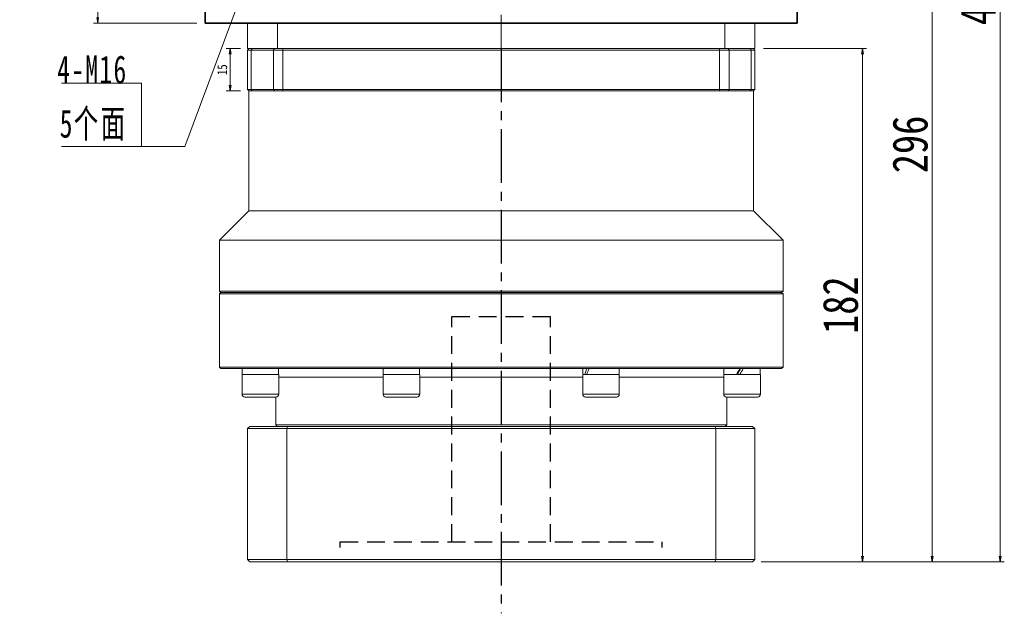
# Model space of a CAD drawing. Header units: millimetres. Extents: x -47 to 1256, y -34 to 883.
# Tile 6 of 8: x 620 to 970, y 319 to 530. Entities that reach past the tile are written whole.
import ezdxf

# ---------------------------------------------------------------- set-up
doc = ezdxf.new("R2010")
doc.units = ezdxf.units.MM
for name, pattern in [('CENTER2', [28.575, 19.05, -3.175, 3.175, -3.175]), ('DASHED2', [9.525, 6.35, -3.175]), ('点画线', [18, 12, -2, 2, -2])]:
    doc.linetypes.add(name, pattern=pattern)
doc.layers.add('3中心线层', color=1, linetype='CENTER2')
doc.layers.add('4虚线层', color=6, linetype='DASHED2')
for name, color, linetype, lineweight in [('中心线层', 1, '点画线', 18), ('尺寸线层', 3, 'Continuous', 18), ('粗实线层', 7, 'Continuous', 35)]:
    doc.layers.add(name, color=color, linetype=linetype, lineweight=lineweight)
doc.styles.add('宋体', font='SimSun.ttf', dxfattribs={"width": 0.8})
doc.styles.add('标准', font='txt', dxfattribs={"width": 0.667})
doc.dimstyles.new('A水平标注$0', dxfattribs={"dimtxt": 3.5, "dimasz": 2, "dimexe": 1.5, "dimexo": 3, "dimgap": 1.1, "dimtad": 1, "dimtoh": 1, "dimdec": 4, "dimdsep": 46, "dimtxsty": '宋体', "dimblk": 'OPEN', "dimcen": 3, "dimclrd": 3, "dimclre": 3, "dimclrt": 6, "dimadec": 0, "dimazin": 0, "dimtm": 1e-09, "dimtfac": 1, "dimtdec": 4, "dimtix": 1, "dimtmove": 0, "dimatfit": 3, "dimldrblk": 'OPEN', "dimfxl": 0, "dimlwd": 13, "dimlwe": 13, "dimarcsym": 0})

# ---------------------------------------------------------------- blocks, each defined once
blk = doc.blocks.new('*X6')
at = {"layer": '尺寸线层', "linetype": 'Continuous'}
blk.add_hatch(color=0, dxfattribs=at).paths.add_polyline_path([(36.94, 58.02), (35.9, 53.6), (34.84, 54)], flags=0)
at = {"layer": '尺寸线层', "color": 0, "linetype": 'Continuous'}
blk.add_line((36.94, 58.02), (15.29, 0), dxfattribs=at)
at = {"layer": '尺寸线层', "color": 0}
for p, q in [((0, 22.42), (-28.41, 22.42)), ((0, 0), (0, 22.42)), ((0, 0), (-28.41, 0)), ((15.29, 0), (0, 0))]:
    blk.add_line(p, q, dxfattribs=at)
at = {"layer": '尺寸线层', "color": 0, "insert": (-5, 2), "char_height": 10, "width": 46.8126, "attachment_point": 9, "line_spacing_factor": 1.15057, "style": '标准'}
blk.add_mtext('\\T1.1;4-M16\\P5个面', dxfattribs=at)
blk = doc.blocks.new('_Open')
at = {"color": 0, "linetype": 'ByBlock', "lineweight": -2}
for p, q in [((-1, 0.17), (0, 0)), ((-1, -0.17), (0, 0)), ((0, 0), (-1, 0))]:
    blk.add_line(p, q, dxfattribs=at)
blk = doc.blocks.new('*D33')
at = {"layer": 'Defpoints', "color": 0, "transparency": 16777216}
for p in [(648.06, 738.79), (686.23, 738.79), (686.23, 528.79)]:
    blk.add_point(p, dxfattribs=at)
at = {"layer": '尺寸线层', "color": 3, "lineweight": 13, "transparency": 16777216}
for p, q in [((683.23, 738.79), (646.56, 738.79)), ((648.06, 530.79), (648.06, 736.79)), ((683.23, 528.79), (646.56, 528.79))]:
    blk.add_line(p, q, dxfattribs=at)
at = {"layer": '尺寸线层', "color": 3, "lineweight": 13, "transparency": 16777216, "xscale": 2, "yscale": 2, "zscale": 2}
for p, rotation in [((648.06, 738.79), 90), ((648.06, 528.79), 270)]:
    blk.add_blockref('_Open', p, dxfattribs=dict(at, rotation=rotation))
at = {"layer": '尺寸线层', "color": 6, "transparency": 16777216, "insert": (640.31, 633.79), "char_height": 12.5, "attachment_point": 5, "rotation": 90, "style": '宋体'}
blk.add_mtext('210', dxfattribs=at)
blk = doc.blocks.new('*D27')
at = {"layer": 'Defpoints', "color": 0, "transparency": 16777216}
for p in [(896.23, 738.79), (880.43, 337.79), (968.23, 337.79)]:
    blk.add_point(p, dxfattribs=at)
at = {"layer": '尺寸线层', "color": 3, "lineweight": 13, "transparency": 16777216}
for p, q in [((899.23, 738.79), (969.73, 738.79)), ((968.23, 736.79), (968.23, 339.79)), ((883.43, 337.79), (969.73, 337.79))]:
    blk.add_line(p, q, dxfattribs=at)
at = {"layer": '尺寸线层', "color": 3, "lineweight": 13, "transparency": 16777216, "xscale": 2, "yscale": 2, "zscale": 2}
for p, rotation in [((968.23, 738.79), 90), ((968.23, 337.79), 270)]:
    blk.add_blockref('_Open', p, dxfattribs=dict(at, rotation=rotation))
at = {"layer": '尺寸线层', "color": 6, "transparency": 16777216, "insert": (960.48, 538.29), "char_height": 12.5, "attachment_point": 5, "rotation": 90, "style": '宋体'}
blk.add_mtext('401', dxfattribs=at)
blk = doc.blocks.new('*D28')
at = {"layer": 'Defpoints', "color": 0, "transparency": 16777216}
for p in [(899.23, 633.79), (880.43, 337.79), (944.1, 337.79)]:
    blk.add_point(p, dxfattribs=at)
at = {"layer": '尺寸线层', "color": 3, "lineweight": 13, "transparency": 16777216}
for p, q in [((902.23, 633.79), (945.6, 633.79)), ((944.1, 631.79), (944.1, 339.79)), ((883.43, 337.79), (945.6, 337.79))]:
    blk.add_line(p, q, dxfattribs=at)
at = {"layer": '尺寸线层', "color": 3, "lineweight": 13, "transparency": 16777216, "xscale": 2, "yscale": 2, "zscale": 2}
for p, rotation in [((944.1, 633.79), 90), ((944.1, 337.79), 270)]:
    blk.add_blockref('_Open', p, dxfattribs=dict(at, rotation=rotation))
at = {"layer": '尺寸线层', "color": 6, "transparency": 16777216, "insert": (936.35, 485.79), "char_height": 12.5, "attachment_point": 5, "rotation": 90, "style": '宋体'}
blk.add_mtext('296', dxfattribs=at)
blk = doc.blocks.new('*D47')
at = {"color": 3, "lineweight": 13, "transparency": 16777216}
for p, q in [((698.73, 519.79), (693.58, 519.79)), ((695.08, 506.79), (695.08, 517.79)), ((698.73, 504.79), (693.58, 504.79))]:
    blk.add_line(p, q, dxfattribs=at)
at = {"layer": 'Defpoints', "color": 0, "transparency": 16777216}
for p in [(695.08, 519.79), (701.73, 519.79), (701.73, 504.79)]:
    blk.add_point(p, dxfattribs=at)
at = {"color": 3, "lineweight": 13, "transparency": 16777216, "xscale": 2, "yscale": 2, "zscale": 2}
for p, rotation in [((695.08, 519.79), 90), ((695.08, 504.79), 270)]:
    blk.add_blockref('_Open', p, dxfattribs=dict(at, rotation=rotation))
at = {"color": 6, "transparency": 16777216, "insert": (692.27, 512.29), "char_height": 3.5, "attachment_point": 5, "rotation": 90, "style": '宋体', "bg_fill": 3, "box_fill_scale": 1.1, "bg_fill_color": 257, "bg_fill_transparency": 0}
blk.add_mtext('15', dxfattribs=at)
blk = doc.blocks.new('*D52')
at = {"layer": 'Defpoints', "color": 0, "transparency": 16777216}
for p in [(881.23, 519.79), (880.43, 337.79), (919.39, 337.79)]:
    blk.add_point(p, dxfattribs=at)
at = {"layer": '尺寸线层', "color": 3, "lineweight": 13, "transparency": 16777216}
for p, q in [((884.23, 519.79), (920.89, 519.79)), ((919.39, 517.79), (919.39, 339.79)), ((883.43, 337.79), (920.89, 337.79))]:
    blk.add_line(p, q, dxfattribs=at)
at = {"layer": '尺寸线层', "color": 3, "lineweight": 13, "transparency": 16777216, "xscale": 2, "yscale": 2, "zscale": 2}
for p, rotation in [((919.39, 519.79), 90), ((919.39, 337.79), 270)]:
    blk.add_blockref('_Open', p, dxfattribs=dict(at, rotation=rotation))
at = {"layer": '尺寸线层', "color": 6, "transparency": 16777216, "insert": (911.64, 428.79), "char_height": 12.5, "attachment_point": 5, "rotation": 90, "style": '宋体'}
blk.add_mtext('182', dxfattribs=at)

msp = doc.modelspace()

# ---------------------------------------------------------------- linework, layer by layer
at = {"color": 7, "linetype": 'Continuous', "lineweight": 15}
for p, q in [((701.23213, 528.79354), (701.23213, 519.79354)), ((711.85959, 519.79354), (711.85959, 528.79354)), ((870.60467, 528.79354), (870.60467, 519.79354)), ((881.23213, 519.79354), (881.23213, 528.79354)), ((701.23213, 519.79354), (711.85959, 519.79354)), ((701.23213, 519.29354), (701.73213, 519.79354)), ((701.23213, 519.29354), (702.53648, 519.29354)), ((701.23213, 519.29354), (701.23213, 505.29355)), ((702.90605, 519.79354), (701.73213, 519.79354)), ((702.53648, 519.29354), (702.90605, 519.79354)), ((702.53648, 519.29354), (710.40465, 519.29354)), ((702.53648, 505.29355), (702.53648, 519.29354)), ((710.74144, 519.79354), (702.90605, 519.79354)), ((710.40465, 519.29354), (710.74144, 519.79354)), ((710.40465, 519.29354), (713.77247, 519.29354)), ((710.40465, 519.29354), (710.40465, 505.29355)), ((713.77247, 519.79354), (710.74144, 519.79354)), ((791.23213, 519.79354), (711.85959, 519.79354)), ((713.77247, 519.29354), (713.77247, 519.79354)), ((868.6918, 519.79354), (713.77247, 519.79354)), ((713.77247, 519.29354), (868.6918, 519.29354)), ((713.77247, 505.29355), (713.77247, 519.29354)), ((870.60467, 519.79354), (791.23213, 519.79354)), ((871.72283, 519.79354), (868.6918, 519.79354)), ((868.6918, 519.29354), (868.6918, 519.79354)), ((868.6918, 519.29354), (872.05961, 519.29354)), ((868.6918, 519.29354), (868.6918, 505.29355)), ((870.60467, 519.79354), (881.23213, 519.79354)), ((872.05961, 519.29354), (871.72283, 519.79354)), ((879.55822, 519.79354), (871.72283, 519.79354)), ((872.05961, 505.29355), (872.05961, 519.29354)), ((872.05961, 519.29354), (879.92779, 519.29354)), ((879.92779, 519.29354), (879.55822, 519.79354)), ((880.73213, 519.79354), (879.55822, 519.79354)), ((879.92779, 519.29354), (879.92779, 505.29355)), ((879.92779, 519.29354), (881.23213, 519.29354)), ((880.73213, 519.79354), (881.23213, 519.29354)), ((881.23213, 505.29355), (881.23213, 519.29354)), ((702.53648, 505.29355), (701.23213, 505.29355)), ((701.73213, 504.79354), (701.23213, 505.29355)), ((701.73213, 462.29354), (701.73213, 504.79354)), ((701.73213, 504.79354), (702.90605, 504.79354)), ((710.40465, 505.29355), (702.53648, 505.29355)), ((702.90605, 504.79354), (702.53648, 505.29355)), ((702.90605, 504.79354), (710.74144, 504.79354)), ((713.77247, 505.29355), (710.40465, 505.29355)), ((710.74144, 504.79354), (710.40465, 505.29355)), ((710.74144, 504.79354), (713.77247, 504.79354)), ((868.6918, 505.29355), (713.77247, 505.29355)), ((713.77247, 504.79354), (713.77247, 505.29355)), ((713.77247, 504.79354), (791.23214, 504.79354)), ((791.23214, 504.79354), (868.6918, 504.79354)), ((872.05961, 505.29355), (868.6918, 505.29355)), ((868.6918, 504.79354), (868.6918, 505.29355)), ((868.6918, 504.79354), (871.72283, 504.79354)), ((871.72283, 504.79354), (872.05961, 505.29355)), ((871.72283, 504.79354), (879.55822, 504.79354)), ((879.92779, 505.29355), (872.05961, 505.29355)), ((879.55822, 504.79354), (879.92779, 505.29355)), ((879.55822, 504.79354), (880.73213, 504.79354)), ((881.23213, 505.29355), (879.92779, 505.29355)), ((881.23213, 505.29355), (880.73213, 504.79354)), ((880.73213, 504.79354), (880.73213, 462.29354)), ((691.23214, 451.79354), (701.73213, 462.29354)), ((880.73213, 462.29354), (701.73213, 462.29354)), ((880.73213, 462.29354), (891.23214, 451.79354)), ((691.23214, 433.79355), (691.23214, 451.79354)), ((891.23214, 451.79354), (691.23214, 451.79354)), ((891.23214, 451.79354), (891.23214, 433.79355)), ((691.73214, 433.29354), (691.23214, 433.79355)), ((791.23214, 433.79355), (691.23214, 433.79355)), ((691.23214, 432.79354), (691.73214, 433.29354)), ((791.23214, 433.29354), (691.73214, 433.29354)), ((891.23214, 433.79355), (791.23214, 433.79355)), ((890.73214, 433.29354), (791.23214, 433.29354)), ((891.23214, 433.79355), (890.73214, 433.29354)), ((890.73214, 433.29354), (891.23214, 432.79354)), ((691.23214, 406.79354), (691.23214, 432.79354)), ((691.23214, 432.79354), (791.23214, 432.79354)), ((791.23214, 432.79354), (891.23214, 432.79354)), ((891.23214, 432.79354), (891.23214, 406.79354)), ((691.73214, 406.29354), (691.23214, 406.79354)), ((891.23214, 406.79354), (691.23214, 406.79354)), ((691.73214, 406.29354), (890.73214, 406.29354)), ((699.33328, 404.19354), (699.33328, 406.29354)), ((712.21328, 406.29354), (712.21328, 404.19354)), ((749.39392, 404.19354), (749.39392, 405.56736)), ((762.27392, 406.29354), (762.27392, 404.19354)), ((820.19035, 404.19354), (820.19035, 406.29354)), ((833.07035, 406.29354), (833.07035, 404.19354)), ((870.25099, 404.19354), (870.25099, 406.29354)), ((883.131, 406.29354), (883.131, 404.19354)), ((891.23214, 406.79354), (890.73214, 406.29354)), ((699.27328, 397.19354), (699.27328, 404.19354)), ((707.4556, 404.19354), (699.27328, 404.19354)), ((712.27328, 404.19354), (707.4556, 404.19354)), ((712.27328, 404.19354), (712.27328, 397.19354)), ((749.33392, 397.19354), (749.33392, 404.19354)), ((761.46308, 404.19354), (749.33392, 404.19354)), ((762.33392, 404.19354), (761.46308, 404.19354)), ((762.33392, 404.19354), (762.33392, 397.19354)), ((820.13035, 397.19354), (820.13035, 404.19354)), ((833.13035, 404.19354), (820.13035, 404.19354)), ((833.13035, 404.19354), (833.13035, 397.19354)), ((870.19099, 397.19354), (870.19099, 404.19354)), ((883.19099, 404.19354), (870.19099, 404.19354)), ((883.19099, 404.19354), (883.19099, 397.19354)), ((700.27328, 396.19354), (707.19679, 396.19354)), ((707.19679, 396.19354), (711.27328, 396.19354)), ((711.23213, 386.29355), (711.23213, 396.19354)), ((750.33392, 396.19354), (760.59706, 396.19354)), ((760.59706, 396.19354), (761.33392, 396.19354)), ((821.13035, 396.19354), (832.13035, 396.19354)), ((871.19099, 396.19354), (882.19099, 396.19354)), ((871.23214, 396.19354), (871.23214, 386.29355)), ((701.23214, 384.99355), (702.03213, 385.79355)), ((701.23214, 384.99355), (715.13844, 384.99355)), ((701.23214, 338.59355), (701.23214, 384.99355)), ((715.41756, 385.79355), (702.03213, 385.79355)), ((711.73214, 385.79355), (711.23213, 386.29355)), ((871.23214, 386.29355), (711.23213, 386.29355)), ((715.13844, 384.99355), (715.41756, 385.79355)), ((715.13844, 384.99355), (715.13844, 338.59355)), ((715.13844, 384.99355), (867.32583, 384.99355)), ((867.04671, 385.79355), (715.41756, 385.79355)), ((867.32583, 384.99355), (867.04671, 385.79355)), ((880.43213, 385.79355), (867.04671, 385.79355)), ((867.32583, 338.59355), (867.32583, 384.99355)), ((867.32583, 384.99355), (881.23214, 384.99355)), ((871.23214, 386.29355), (870.73213, 385.79355)), ((880.43213, 385.79355), (881.23214, 384.99355)), ((881.23214, 384.99355), (881.23214, 338.59355)), ((715.13844, 338.59355), (701.23214, 338.59355)), ((701.23214, 338.59355), (702.03213, 337.79354)), ((702.03213, 337.79354), (715.41756, 337.79354)), ((867.32583, 338.59355), (715.13844, 338.59355)), ((715.41756, 337.79354), (715.13844, 338.59355)), ((715.41756, 337.79354), (867.04671, 337.79354)), ((867.04671, 337.79354), (867.32583, 338.59355)), ((867.04671, 337.79354), (880.43213, 337.79354)), ((881.23214, 338.59355), (867.32583, 338.59355)), ((880.43213, 337.79354), (881.23214, 338.59355))]:
    msp.add_line(p, q, dxfattribs=at)
at = {"color": 8, "linetype": 'Continuous', "lineweight": 15}
for p, q in [((712.27328, 403.29354), (749.33392, 403.29354)), ((762.33392, 403.29354), (820.13035, 403.29354)), ((833.13035, 403.29354), (870.19099, 403.29354)), ((707.4556, 397.19354), (699.27328, 397.19354)), ((712.27328, 397.19354), (707.4556, 397.19354)), ((761.46308, 397.19354), (749.33392, 397.19354)), ((762.33392, 397.19354), (761.46308, 397.19354)), ((833.13035, 397.19354), (820.13035, 397.19354)), ((883.19099, 397.19354), (870.19099, 397.19354))]:
    msp.add_line(p, q, dxfattribs=at)
at = {"color": 7, "linetype": 'Continuous', "lineweight": 15}
for centre, start, end in [((700.27328, 397.19354), 180, 270), ((711.27328, 397.19354), 270, 0), ((750.33392, 397.19354), 180, 270), ((761.33392, 397.19354), 270, 0), ((821.13035, 397.19354), 180, 270), ((832.13035, 397.19354), 270, 0), ((871.19099, 397.19354), 180, 270), ((882.19099, 397.19354), 270, 0)]:
    msp.add_arc(centre, 1, start, end, dxfattribs=at)
at = {"color": 7, "linetype": 'Continuous', "lineweight": 15, "extrusion": (0, 0, -1)}
for centre, major_axis, ratio, start_param, end_param in [((755.83392, 404.19354), (-1.17441, 11.13439), 0.568689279, 4.895776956, 4.961696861), ((826.63035, 406.29354), (4.75706, 10.99516), 0.394806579, 4.353811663, 4.543208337), ((826.63035, 404.19354), (4.75706, 10.99516), 0.394806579, 4.543208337, 4.732605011), ((876.69099, 406.29354), (6.41233, 11.14913), 0.053483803, 4.492241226, 4.6816379), ((876.69099, 406.29354), (4.32136, 7.51355), 0.053483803, 4.398507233, 4.6816379), ((876.69099, 404.19354), (6.41233, 11.14913), 0.053483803, 4.6816379, 4.871034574)]:
    msp.add_ellipse(centre, major_axis=major_axis, ratio=ratio, start_param=start_param, end_param=end_param, dxfattribs=at)
at = {"layer": '3中心线层'}
msp.add_line((791.23214, 519.79354), (791.23214, 319.47826), dxfattribs=at)
at = {"layer": '4虚线层'}
for p, q in [((773.73213, 424.7922), (808.73213, 424.7922)), ((773.73213, 344.7922), (773.73213, 424.7922)), ((808.73213, 344.7922), (808.73213, 424.7922)), ((734.08214, 344.7922), (848.38214, 344.7922)), ((734.08214, 342.7922), (734.08214, 344.7922)), ((848.38214, 342.7922), (848.38214, 344.7922))]:
    msp.add_line(p, q, dxfattribs=at)
at = {"layer": '中心线层', "lineweight": 0}
msp.add_line((791.23213, 519.79354), (791.23213, 746.90224), dxfattribs=at)
at = {"layer": '粗实线层'}
for p, q in [((686.23213, 528.79354), (686.23213, 738.79354)), ((896.23213, 528.79354), (896.23213, 738.79354)), ((896.23213, 528.79354), (686.23213, 528.79354)), ((701.23213, 528.79354), (881.23213, 528.79354))]:
    msp.add_line(p, q, dxfattribs=at)

# ---------------------------------------------------------------- block references
at = {"layer": '尺寸线层'}
msp.add_blockref('*X6', (663.63365, 485.12052), dxfattribs=at)

# ---------------------------------------------------------------- dimensions: what is measured, and where the dimension line sits
dim = msp.add_linear_dim(base=(648.06374, 738.79354), p1=(686.23213, 528.79354), p2=(686.23213, 738.79354), angle=90, dimstyle='A水平标注$0', override={"dimtxt": 12.5, "dimgap": 1.5, "dimblk": 'Open', "dimtfill": 0, "dimtfillclr": 256}, dxfattribs=at)
dim.commit()
dim.dimension.update_dxf_attribs({"geometry": '*D33', "text_midpoint": (648.06374, 633.79355), "dimtype": 160})
for base, p1, picture, middle in [((968.22668, 337.79354), (896.23213, 738.79354), '*D27', (960.47668, 538.29354)), ((944.10043, 337.79354), (899.23213, 633.79354), '*D28', (936.35043, 485.79354)), ((919.39364, 337.79354), (881.23213, 519.79354), '*D52', (911.64364, 428.79354))]:
    dim = msp.add_linear_dim(base=base, p1=p1, p2=(880.43213, 337.79354), angle=90, dimstyle='A水平标注$0', override={"dimtxt": 12.5, "dimgap": 1.5, "dimtfill": 0}, dxfattribs=at)
    dim.commit()
    dim.dimension.update_dxf_attribs({"geometry": picture, "text_midpoint": middle})

# ---------------------------------------------------------------- next in the draw order: dimensions: what is measured, and where the dimension line sits
dim = msp.add_linear_dim(base=(695.07505, 519.79354), p1=(701.73213, 504.79354), p2=(701.73213, 519.79354), angle=90, dimstyle='A水平标注$0')
dim.commit()
dim.dimension.update_dxf_attribs({"geometry": '*D47', "text_midpoint": (692.27393, 512.29354)})

doc.saveas('drawing.dxf')
